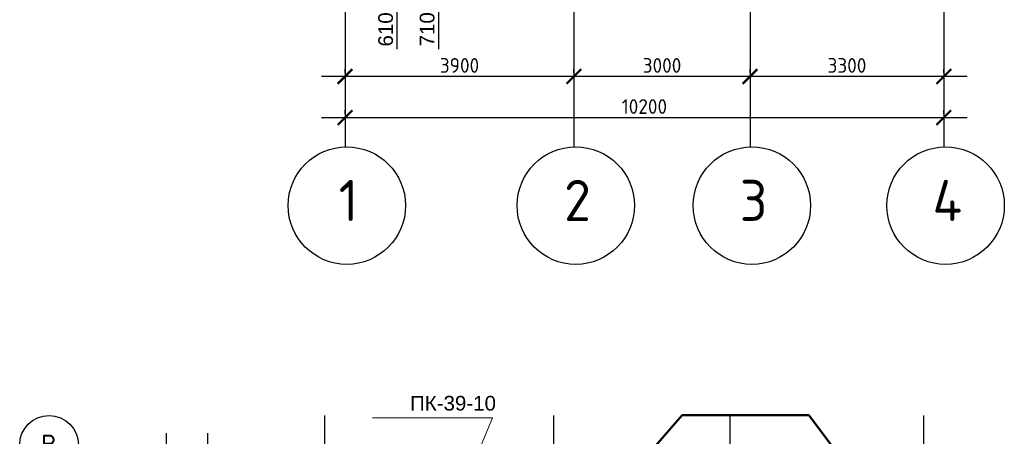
# Model space of a CAD drawing. Header units: millimetres. Extents: x -2096172177 to 2055029645, y -728784453 to 1899906214.
# Tile 44 of 109: x 1805628 to 1822401, y 915017 to 922111. Entities that reach past the tile are written whole.
import ezdxf
from ezdxf.enums import TextEntityAlignment as Align

# ---------------------------------------------------------------- set-up
doc = ezdxf.new("R2010")
doc.units = ezdxf.units.MM
doc.linetypes.add('DASHDOT_axis', pattern=[24, 20, -1.5, 1, -1.5])
for name, color, linetype, lineweight in [('Наружные стены', 1, 'Continuous', 50), ('Размеры плит', 202, 'Continuous', 18), ('Размеры фундамент', 3, 'Continuous', 18)]:
    doc.layers.add(name, color=color, linetype=linetype, lineweight=lineweight)
doc.styles.add('GOST-2.304_Type-B', font='GOST Common.ttf')
doc.styles.add('стиль для стен', font='arial.ttf')
doc.dimstyles.new('SPDS_units-mm', dxfattribs={"dimtxt": 2.5, "dimasz": 2.5, "dimexe": 1.25, "dimexo": 0.625, "dimtad": 1, "dimdec": 0, "dimtxsty": 'GOST-2.304_Type-B', "dimblk": 'ARCHTICK', "dimcen": 2.5, "dimdle": 2, "dimaunit": 1, "dimadec": 1, "dimazin": 2, "dimtfac": 1, "dimtdec": 0, "dimtmove": 1, "dimatfit": 3, "dimfxl": 1, "dimtfill": 1, "dimlwd": -1, "dimlwe": -1, "dimarcsym": 0})
doc.dimstyles.new('Для размеров СТЕН', dxfattribs={"dimtxt": 2.5, "dimasz": 2.5, "dimexe": 1.25, "dimexo": 0.625, "dimtad": 1, "dimtxsty": 'стиль для стен', "dimblk": 'ARCHTICK', "dimcen": 2.5, "dimadec": 0, "dimazin": 0, "dimtfac": 1, "dimtmove": 0, "dimatfit": 3, "dimfxl": 1, "dimarcsym": 0})

# ---------------------------------------------------------------- blocks, each defined once
blk = doc.blocks.new('_ArchTick')
at = {"color": 0, "linetype": 'ByBlock', "const_width": 0.15}
blk.add_lwpolyline([(-0.5, -0.5), (0.5, 0.5)], dxfattribs=at)
blk = doc.blocks.new('*D1335')
at = {"color": 0, "linetype": 'Continuous', "transparency": 16777216}
for p, q in [((1811170, 920508), (1811170, 920570)), ((1821370, 920508), (1821370, 920570)), ((1810770, 920445), (1821770, 920445))]:
    blk.add_line(p, q, dxfattribs=at)
at = {"layer": 'Defpoints', "color": 0, "linetype": 'DASHDOT_axis', "transparency": 16777216}
for p in [(1811170, 920445), (1821370, 920445), (1821370, 920445)]:
    blk.add_point(p, dxfattribs=at)
at = {"color": 0, "linetype": 'DASHDOT_axis', "transparency": 16777216, "xscale": 250, "yscale": 250, "zscale": 250, "rotation": 180}
blk.add_blockref('_ArchTick', (1811170, 920445), dxfattribs=at)
at = {"color": 0, "linetype": 'DASHDOT_axis', "transparency": 16777216, "xscale": 250, "yscale": 250, "zscale": 250}
blk.add_blockref('_ArchTick', (1821370, 920445), dxfattribs=at)
at = {"color": 0, "linetype": 'DASHDOT_axis', "transparency": 16777216, "insert": (1816270, 920633), "char_height": 250, "attachment_point": 5, "style": 'GOST-2.304_Type-B', "bg_fill": 3, "box_fill_scale": 1.1, "bg_fill_color": 256, "bg_fill_true_color": 13158600, "bg_fill_transparency": 0}
blk.add_mtext('10200', dxfattribs=at)
blk = doc.blocks.new('*D1334')
at = {"color": 0, "linetype": 'Continuous', "transparency": 16777216}
for p, q in [((1811170, 921208), (1811170, 921270)), ((1815070, 921208), (1815070, 921270)), ((1815470, 921145), (1810770, 921145))]:
    blk.add_line(p, q, dxfattribs=at)
at = {"layer": 'Defpoints', "color": 0, "linetype": 'DASHDOT_axis', "transparency": 16777216}
for p in [(1811170, 921145), (1811170, 921145), (1815070, 921145)]:
    blk.add_point(p, dxfattribs=at)
at = {"color": 0, "linetype": 'DASHDOT_axis', "transparency": 16777216, "xscale": 250, "yscale": 250, "zscale": 250, "rotation": 180}
blk.add_blockref('_ArchTick', (1811170, 921145), dxfattribs=at)
at = {"color": 0, "linetype": 'DASHDOT_axis', "transparency": 16777216, "xscale": 250, "yscale": 250, "zscale": 250}
blk.add_blockref('_ArchTick', (1815070, 921145), dxfattribs=at)
at = {"color": 0, "linetype": 'DASHDOT_axis', "transparency": 16777216, "insert": (1813120, 921333), "char_height": 250, "attachment_point": 5, "style": 'GOST-2.304_Type-B', "bg_fill": 3, "box_fill_scale": 1.1, "bg_fill_color": 256, "bg_fill_true_color": 13158600, "bg_fill_transparency": 0}
blk.add_mtext('3900', dxfattribs=at)
blk = doc.blocks.new('*D1333')
at = {"color": 0, "linetype": 'Continuous', "transparency": 16777216}
for p, q in [((1815070, 921208), (1815070, 921270)), ((1818070, 921208), (1818070, 921270)), ((1818470, 921145), (1814670, 921145))]:
    blk.add_line(p, q, dxfattribs=at)
at = {"layer": 'Defpoints', "color": 0, "linetype": 'DASHDOT_axis', "transparency": 16777216}
for p in [(1815070, 921145), (1815070, 921145), (1818070, 921145)]:
    blk.add_point(p, dxfattribs=at)
at = {"color": 0, "linetype": 'DASHDOT_axis', "transparency": 16777216, "xscale": 250, "yscale": 250, "zscale": 250, "rotation": 180}
blk.add_blockref('_ArchTick', (1815070, 921145), dxfattribs=at)
at = {"color": 0, "linetype": 'DASHDOT_axis', "transparency": 16777216, "xscale": 250, "yscale": 250, "zscale": 250}
blk.add_blockref('_ArchTick', (1818070, 921145), dxfattribs=at)
at = {"color": 0, "linetype": 'DASHDOT_axis', "transparency": 16777216, "insert": (1816570, 921333), "char_height": 250, "attachment_point": 5, "style": 'GOST-2.304_Type-B', "bg_fill": 3, "box_fill_scale": 1.1, "bg_fill_color": 256, "bg_fill_true_color": 13158600, "bg_fill_transparency": 0}
blk.add_mtext('3000', dxfattribs=at)
blk = doc.blocks.new('*D1336')
at = {"color": 0, "linetype": 'Continuous', "transparency": 16777216}
for p, q in [((1818070, 921208), (1818070, 921270)), ((1821370, 921208), (1821370, 921270)), ((1821770, 921145), (1817670, 921145))]:
    blk.add_line(p, q, dxfattribs=at)
at = {"layer": 'Defpoints', "color": 0, "linetype": 'DASHDOT_axis', "transparency": 16777216}
for p in [(1818070, 921145), (1818070, 921145), (1821370, 921145)]:
    blk.add_point(p, dxfattribs=at)
at = {"color": 0, "linetype": 'DASHDOT_axis', "transparency": 16777216, "xscale": 250, "yscale": 250, "zscale": 250, "rotation": 180}
blk.add_blockref('_ArchTick', (1818070, 921145), dxfattribs=at)
at = {"color": 0, "linetype": 'DASHDOT_axis', "transparency": 16777216, "xscale": 250, "yscale": 250, "zscale": 250}
blk.add_blockref('_ArchTick', (1821370, 921145), dxfattribs=at)
at = {"color": 0, "linetype": 'DASHDOT_axis', "transparency": 16777216, "insert": (1819720, 921333), "char_height": 250, "attachment_point": 5, "style": 'GOST-2.304_Type-B', "bg_fill": 3, "box_fill_scale": 1.1, "bg_fill_color": 256, "bg_fill_true_color": 13158600, "bg_fill_transparency": 0}
blk.add_mtext('3300', dxfattribs=at)
blk = doc.blocks.new('*D252')
at = {"layer": 'Defpoints', "color": 0, "transparency": 16777216}
for p in [(1812044, 923145), (1812044, 922535), (1812053, 922535)]:
    blk.add_point(p, dxfattribs=at)
at = {"layer": 'Размеры фундамент', "color": 0, "lineweight": -2, "transparency": 16777216}
for p, q in [((1812053, 923145), (1812053, 922535)), ((1812106, 923145), (1812178, 923145)), ((1812053, 922535), (1812053, 921607)), ((1812106, 922535), (1812178, 922535))]:
    blk.add_line(p, q, dxfattribs=at)
at = {"layer": 'Размеры фундамент', "color": 0, "lineweight": -2, "transparency": 16777216, "xscale": 250, "yscale": 250, "zscale": 250}
for p, rotation in [((1812053, 923145), 90), ((1812053, 922535), 270)]:
    blk.add_blockref('_ArchTick', p, dxfattribs=dict(at, rotation=rotation))
at = {"layer": 'Размеры фундамент', "color": 0, "transparency": 16777216, "insert": (1811863, 921946), "char_height": 250, "attachment_point": 5, "rotation": 90, "style": 'стиль для стен'}
blk.add_mtext('610', dxfattribs=at)
blk = doc.blocks.new('*D253')
at = {"layer": 'Defpoints', "color": 0, "transparency": 16777216}
for p in [(1812760, 923245), (1812760, 922535), (1812760, 922535)]:
    blk.add_point(p, dxfattribs=at)
at = {"layer": 'Размеры фундамент', "color": 0, "lineweight": -2, "transparency": 16777216}
for p, q in [((1812760, 923245), (1812760, 922535)), ((1812823, 923245), (1812885, 923245)), ((1812760, 922535), (1812760, 921611)), ((1812823, 922535), (1812885, 922535))]:
    blk.add_line(p, q, dxfattribs=at)
at = {"layer": 'Размеры фундамент', "color": 0, "lineweight": -2, "transparency": 16777216, "xscale": 250, "yscale": 250, "zscale": 250}
for p, rotation in [((1812760, 923245), 90), ((1812760, 922535), 270)]:
    blk.add_blockref('_ArchTick', p, dxfattribs=dict(at, rotation=rotation))
at = {"layer": 'Размеры фундамент', "color": 0, "transparency": 16777216, "insert": (1812570, 921948), "char_height": 250, "attachment_point": 5, "rotation": 90, "style": 'стиль для стен'}
blk.add_mtext('710', dxfattribs=at)

msp = doc.modelspace()

# ---------------------------------------------------------------- linework, layer by layer
at = {"linetype": 'DASHDOT_axis'}
for p, q in [((1811169.974, 923145.115), (1811169.974, 919945.115)), ((1815069.974, 923145.115), (1815069.974, 919945.115)), ((1818069.974, 923145.115), (1818069.974, 919945.115)), ((1821369.974, 923145.115), (1821369.974, 919945.115)), ((1810828.228, 914871.785), (1810828.228, 915371.785)), ((1814728.228, 914871.785), (1814728.228, 915371.785)), ((1817728.228, 914871.785), (1817728.228, 915371.785)), ((1821028.228, 914871.785), (1821028.228, 915371.785)), ((1808828.228, 915071.785), (1808828.228, 913471.785))]:
    msp.add_line(p, q, dxfattribs=at)
msp.add_line((1808128.228, 901471.785), (1808128.228, 915071.785))
for centre, radius in [((1811200.767, 918945.374), 1000), ((1815100.767, 918945.374), 1000), ((1818100.767, 918945.374), 1000), ((1821400.767, 918945.374), 1000), ((1806128.228, 914871.785), 500)]:
    msp.add_circle(centre, radius)
at = {"layer": 'Наружные стены'}
for p, q in [((1815872.375, 914180.681), (1816914.866, 915379.099)), ((1816914.866, 915379.099), (1819068.683, 915379.099)), ((1819068.683, 915379.099), (1819977.944, 914180.681))]:
    msp.add_line(p, q, dxfattribs=at)
at = {"layer": 'Размеры плит', "color": 40}
for p, q in [((1811639.381, 915332.672), (1813685.076, 915332.672)), ((1813685.076, 915332.672), (1812820.806, 913271.23))]:
    msp.add_line(p, q, dxfattribs=at)

# ---------------------------------------------------------------- texts
at = {"linetype": 'DASHDOT_axis', "style": 'GOST-2.304_Type-B'}
for s, height, p in [('1', 700, (1811229.665, 919033.406)), ('2', 700, (1815129.665, 919033.406)), ('3', 700, (1818129.665, 919033.406)), ('4', 700, (1821429.665, 919033.406)), ('В', 350, (1806128.228, 914871.785))]:
    msp.add_text(s, height=height, dxfattribs=at).set_placement(p, align=Align.MIDDLE_CENTER)
at = {"layer": 'Размеры плит', "color": 6, "insert": (1812277.562, 915705.711), "char_height": 250, "width": 2094.33166, "attachment_point": 1, "style": 'стиль для стен'}
msp.add_mtext('ПК-39-10\\P\\P      ', dxfattribs=at)

# ---------------------------------------------------------------- dimensions: what is measured, and where the dimension line sits
at = {"layer": 'Размеры фундамент'}
dim = msp.add_linear_dim(base=(1812760.205, 922535.115), p1=(1812760.205, 923245.115), p2=(1812760.205, 922535.115), angle=90, dimstyle='Для размеров СТЕН', dxfattribs=at)
dim.commit()
dim.dimension.update_dxf_attribs({"geometry": '*D253', "text_midpoint": (1812760.205, 921947.888), "dimtype": 160})
dim = msp.add_linear_dim(base=(1812052.662, 922535.115), p1=(1812043.782, 923145.115), p2=(1812043.782, 922535.115), angle=90, dimstyle='Для размеров СТЕН', dxfattribs=at)
dim.commit()
dim.dimension.update_dxf_attribs({"geometry": '*D252', "text_midpoint": (1811862.519, 921946.182)})

# ---------------------------------------------------------------- next in the draw order: dimensions: what is measured, and where the dimension line sits
at = {"linetype": 'DASHDOT_axis'}
for base, p1, p2, picture, middle in [((1811169.974, 921145.115), (1815069.974, 921145.115), (1811169.974, 921145.115), '*D1334', (1813119.974, 921145.115)), ((1821369.974, 920445.115), (1811169.974, 920445.115), (1821369.974, 920445.115), '*D1335', (1816269.974, 920445.115))]:
    dim = msp.add_linear_dim(base=base, p1=p1, p2=p2, dimstyle='SPDS_units-mm', override={"dimscale": 0, "dimtxt": 1.25, "dimasz": 1.25, "dimexe": 0.625, "dimexo": 0.3125, "dimgap": 0.3125, "dimcen": 1.25}, dxfattribs=at)
    dim.commit()
    dim.dimension.update_dxf_attribs({"geometry": picture, "text_midpoint": middle, "dimtype": 160})

# ---------------------------------------------------------------- next in the draw order: dimensions: what is measured, and where the dimension line sits
dim = msp.add_linear_dim(base=(1815069.974, 921145.115), p1=(1818069.974, 921145.115), p2=(1815069.974, 921145.115), dimstyle='SPDS_units-mm', override={"dimscale": 0, "dimtxt": 1.25, "dimasz": 1.25, "dimexe": 0.625, "dimexo": 0.3125, "dimgap": 0.3125, "dimcen": 1.25}, dxfattribs=at)
dim.commit()
dim.dimension.update_dxf_attribs({"geometry": '*D1333', "text_midpoint": (1816569.974, 921145.115), "dimtype": 160})

# ---------------------------------------------------------------- next in the draw order: dimensions: what is measured, and where the dimension line sits
dim = msp.add_linear_dim(base=(1818069.974, 921145.115), p1=(1821369.974, 921145.115), p2=(1818069.974, 921145.115), dimstyle='SPDS_units-mm', override={"dimscale": 0, "dimtxt": 1.25, "dimasz": 1.25, "dimexe": 0.625, "dimexo": 0.3125, "dimgap": 0.3125, "dimcen": 1.25}, dxfattribs=at)
dim.commit()
dim.dimension.update_dxf_attribs({"geometry": '*D1336', "text_midpoint": (1819719.974, 921145.115), "dimtype": 160})

doc.saveas('drawing.dxf')
